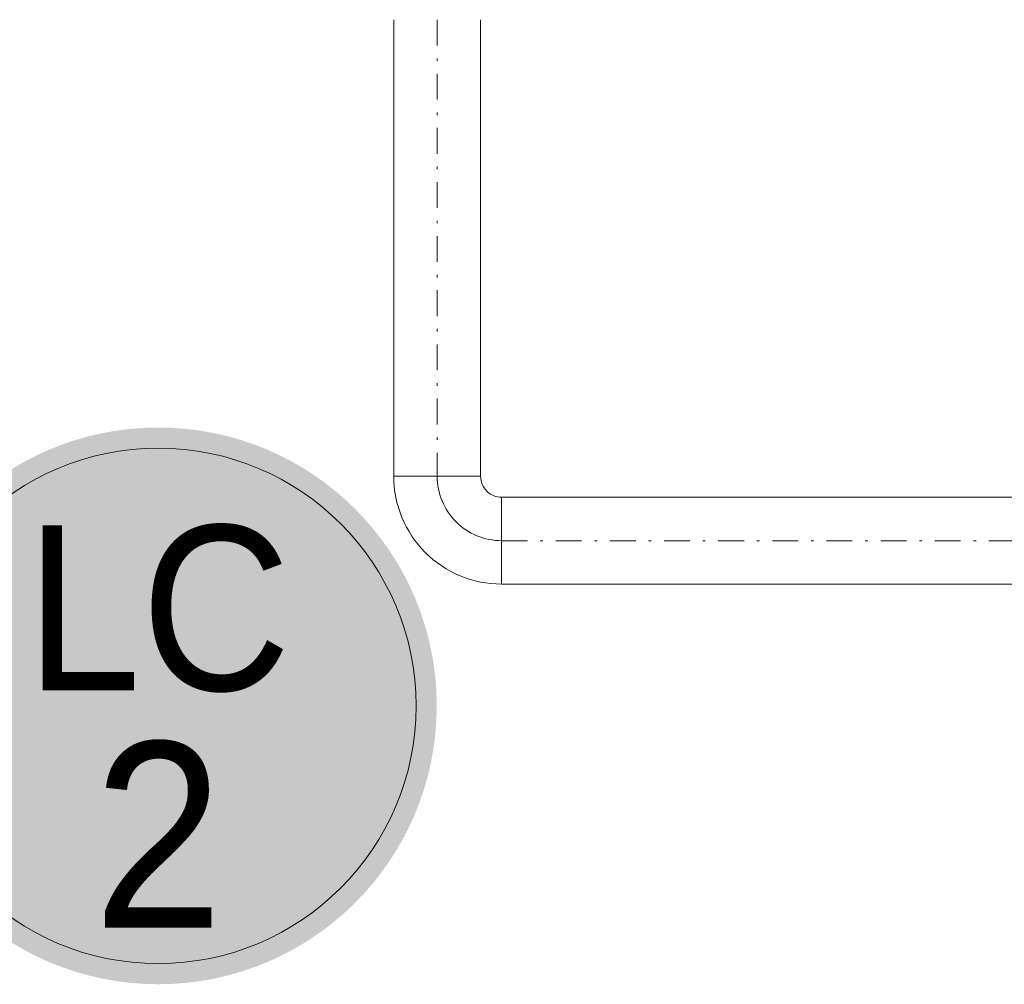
# Model space of a CAD drawing. Header units: millimetres. Extents: x -368 to 1732, y 3428 to 4913.
# Tile 74 of 80: x 1103 to 1142, y 4380 to 4418. Entities that reach past the tile are written whole.
import ezdxf
from ezdxf.enums import TextEntityAlignment as Align

# ---------------------------------------------------------------- set-up
doc = ezdxf.new("R2010")
doc.units = ezdxf.units.MM
for name, pattern in [('ACAD_ISO08W100', [36, 24, -3, 6, -3]), ('CONTINOUS', [0]), ('DASHDOT2', [0.5, 0.25, -0.125, 0, -0.125])]:
    doc.linetypes.add(name, pattern=pattern)
doc.layers.add('-- CO_opis', color=11, linetype='Continuous', lineweight=0)
doc.layers.add('-- CO_z', color=51, linetype='Continuous', lineweight=9)
doc.styles.add('A', font='arial.ttf', dxfattribs={"width": 0.9})

# ---------------------------------------------------------------- blocks, each defined once
blk = doc.blocks.new('-- OPIS_REGUL')
h = blk.add_hatch(color=251)
edge = h.paths.add_edge_path()
edge.add_arc((0, 0), 27, 0, 360)
at = {"color": 50}
blk.add_circle((0, 0), 25, dxfattribs=at)
at = {"style": 'A', "width": 0.9, "flags": 12}
for tag, height, p in [('PION', 16, (0, 9.5)), ('NR', 18, (-0.052, -12.5))]:
    blk.add_attdef(tag, text='', height=height, dxfattribs=at).set_placement(p, align=Align.MIDDLE_CENTER)
blk = doc.blocks.new('*U818')
at = {"color": 0, "ltscale": 10}
for p, q in [((401.17, 16.85), (578.3, 16.85)), ((401.17, -16.85), (578.3, -16.85))]:
    blk.add_line(p, q, dxfattribs=at)
at = {"color": 50, "linetype": 'DASHDOT2', "ltscale": 40}
blk.add_line((401.17, 0), (578.3, 0), dxfattribs=at)
blk = doc.blocks.new('-- KOLANO 2D 25')
at = {"linetype": 'ByBlock'}
for p, q in [((2.5, 4.185), (2.5, 0.815)), ((-1.685, 0), (1.685, 0))]:
    blk.add_line(p, q, dxfattribs=at)
at = {"color": 0, "linetype": 'ByBlock'}
for radius in [4.185, 0.815]:
    blk.add_arc((2.5, 0), radius, 90, 180, dxfattribs=at)
at = {"color": 50, "linetype": 'ByBlock'}
blk.add_arc((2.5, 0), 2.5, 90, 180, dxfattribs=at)
blk = doc.blocks.new('*U823')
blk.add_blockref('-- KOLANO 2D 25', (0.001, 0))
blk = doc.blocks.new('*U824')
at = {"color": 0, "ltscale": 10}
for p, q in [((-374.65, 16.85), (-163.75, 16.85)), ((-374.65, -16.85), (-163.75, -16.85))]:
    blk.add_line(p, q, dxfattribs=at)
at = {"color": 50, "linetype": 'DASHDOT2', "ltscale": 40}
blk.add_line((-374.65, 0), (-163.75, 0), dxfattribs=at)

msp = doc.modelspace()

# ---------------------------------------------------------------- block references
at = {"layer": '-- CO_opis', "linetype": 'CONTINOUS'}
ref = msp.add_blockref('-- OPIS_REGUL', (1108.866, 4390.9), dxfattribs=dict(at, xscale=-0.4, yscale=0.4, zscale=0.001))
ref.add_attrib('PION', 'LC', dxfattribs={"layer": '0', "height": 6.4, "style": 'A', "width": 0.9}).set_placement((1108.866, 4394.7, -0.004), align=Align.MIDDLE_CENTER)
ref.add_attrib('NR', '2', dxfattribs={"layer": '0', "height": 7.2, "style": 'A', "width": 0.9}).set_placement((1108.866, 4385.9, -0.003), align=Align.MIDDLE_CENTER)
at = {"layer": '-- CO_z', "linetype": 'ACAD_ISO08W100', "ltscale": 20, "yscale": 0.1, "zscale": 0.1}
for name, p, xscale, rotation in [('*U818', (1119.682, 4457.639, 0), 0.1, 270), ('*U824', (1159.647, 4397.309, 0), -0.1, 180)]:
    msp.add_blockref(name, p, dxfattribs=dict(at, xscale=xscale, rotation=rotation))
at = {"layer": '-- CO_z', "linetype": 'ACAD_ISO08W100', "ltscale": 20, "rotation": 90.00068354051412}
msp.add_blockref('*U823', (1122.182, 4397.308, 0), dxfattribs=at)

doc.saveas('drawing.dxf')
